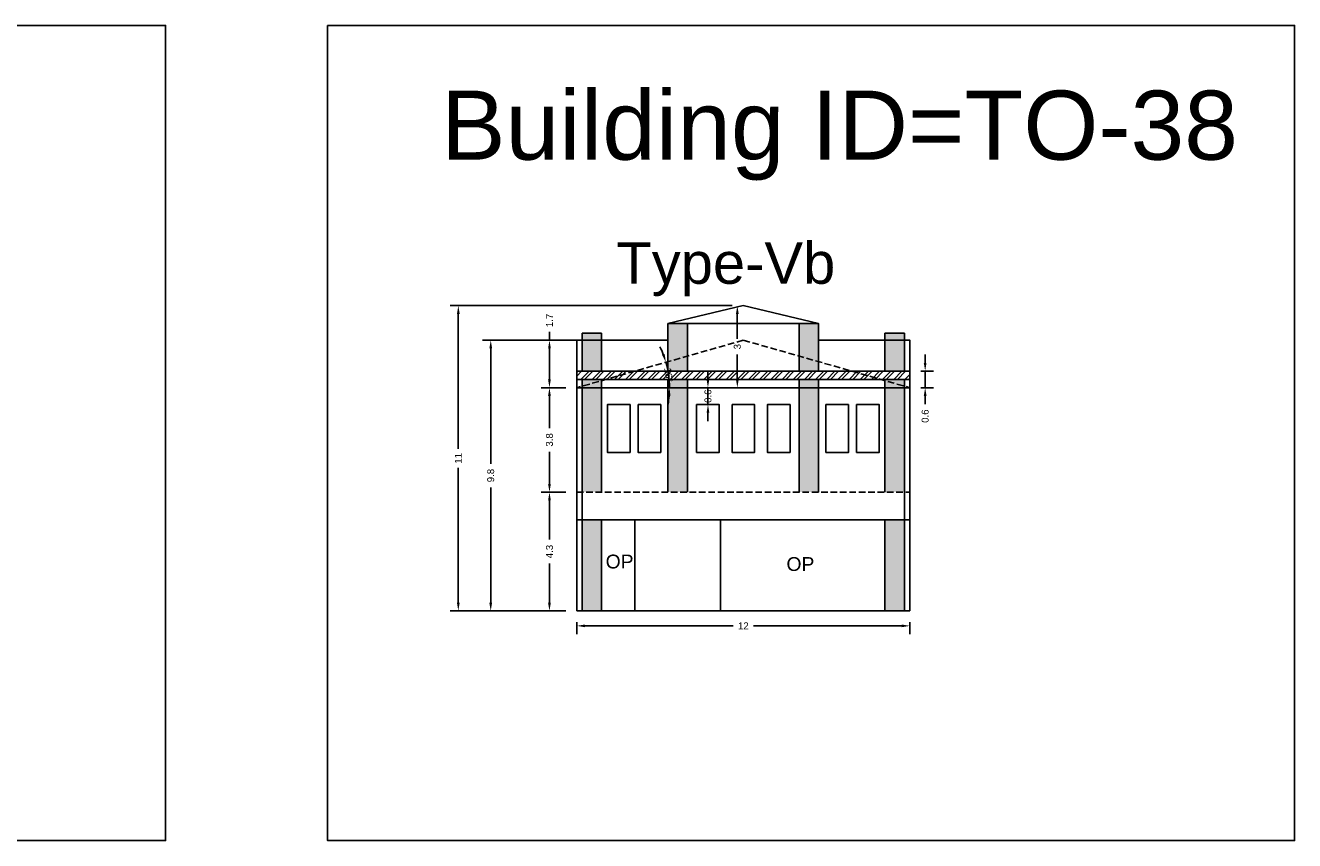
# Model space of a CAD drawing. Header units: metres. Extents: x 3416649 to 3417130, y -6713042 to -6712690.
# Tile 61 of 70: x 3416953 to 3416999, y -6712857 to -6712827. Entities that reach past the tile are written whole.
import ezdxf

# ---------------------------------------------------------------- set-up
doc = ezdxf.new("R2010")
doc.units = ezdxf.units.M
doc.linetypes.add('ACAD_ISO02W100', pattern=[15, 12, -3])
doc.layers.add('Dotted', color=7, linetype='ACAD_ISO02W100', plot=False)
doc.styles.get("Standard").update_dxf_attribs({"font": 'arial.ttf'})
doc.dimstyles.new('ISO-25', dxfattribs={"dimtxt": 0.25, "dimasz": 0.3, "dimexe": 0.3, "dimexo": 0.4, "dimgap": 0.2, "dimtad": 0, "dimdec": 1, "dimdsep": 46, "dimtxsty": 'Standard', "dimcen": 2.5, "dimadec": 0, "dimazin": 0, "dimtfac": 1, "dimtdec": 1, "dimtmove": 0, "dimatfit": 3, "dimfxl": 1, "dimarcsym": 0})

# ---------------------------------------------------------------- blocks, each defined once
blk = doc.blocks.new('*D293')
at = {"color": 0, "lineweight": -2, "transparency": 16777216}
for p, q in [((3416972.849, -6712840.549), (3416971.961, -6712840.549)), ((3416972.261, -6712840.849), (3416972.261, -6712842.012)), ((3416972.261, -6712844.029), (3416972.261, -6712842.867)), ((3416972.849, -6712844.329), (3416971.961, -6712844.329))]:
    blk.add_line(p, q, dxfattribs=at)
at = {"color": 0, "transparency": 16777216}
for points in [[(3416972.211, -6712840.849), (3416972.311, -6712840.849), (3416972.261, -6712840.549)], [(3416972.211, -6712844.029), (3416972.311, -6712844.029), (3416972.261, -6712844.329)]]:
    blk.add_solid(points, dxfattribs=at)
at = {"layer": 'Defpoints', "color": 0, "transparency": 16777216}
for p in [(3416972.261, -6712840.549), (3416973.249, -6712840.549), (3416973.249, -6712844.329)]:
    blk.add_point(p, dxfattribs=at)
at = {"color": 0, "transparency": 16777216, "insert": (3416972.261, -6712842.439), "char_height": 0.25, "attachment_point": 5, "rotation": 90}
blk.add_mtext('3.8', dxfattribs=at)
blk = doc.blocks.new('*D294')
at = {"color": 0, "lineweight": -2, "transparency": 16777216}
for p, q in [((3416972.849, -6712844.329), (3416971.961, -6712844.329)), ((3416972.261, -6712844.629), (3416972.261, -6712846.047)), ((3416972.261, -6712848.329), (3416972.261, -6712846.912)), ((3416972.849, -6712848.629), (3416971.961, -6712848.629))]:
    blk.add_line(p, q, dxfattribs=at)
at = {"color": 0, "transparency": 16777216}
for points in [[(3416972.211, -6712844.629), (3416972.311, -6712844.629), (3416972.261, -6712844.329)], [(3416972.211, -6712848.329), (3416972.311, -6712848.329), (3416972.261, -6712848.629)]]:
    blk.add_solid(points, dxfattribs=at)
at = {"layer": 'Defpoints', "color": 0, "transparency": 16777216}
for p in [(3416972.261, -6712844.329), (3416973.249, -6712844.329), (3416973.249, -6712848.629)]:
    blk.add_point(p, dxfattribs=at)
at = {"color": 0, "transparency": 16777216, "insert": (3416972.261, -6712846.479), "char_height": 0.25, "attachment_point": 5, "rotation": 90}
blk.add_mtext('4.3', dxfattribs=at)
blk = doc.blocks.new('*D295')
at = {"color": 0, "lineweight": -2, "transparency": 16777216}
for p, q in [((3416973.249, -6712849.029), (3416973.249, -6712849.469)), ((3416973.549, -6712849.169), (3416978.908, -6712849.169)), ((3416984.999, -6712849.169), (3416979.64, -6712849.169)), ((3416985.299, -6712849.029), (3416985.299, -6712849.469))]:
    blk.add_line(p, q, dxfattribs=at)
at = {"color": 0, "transparency": 16777216}
for points in [[(3416973.549, -6712849.119), (3416973.549, -6712849.219), (3416973.249, -6712849.169)], [(3416984.999, -6712849.119), (3416984.999, -6712849.219), (3416985.299, -6712849.169)]]:
    blk.add_solid(points, dxfattribs=at)
at = {"layer": 'Defpoints', "color": 0, "transparency": 16777216}
for p in [(3416973.249, -6712848.629), (3416985.299, -6712848.629), (3416985.299, -6712849.169)]:
    blk.add_point(p, dxfattribs=at)
at = {"color": 0, "transparency": 16777216, "insert": (3416979.274, -6712849.169), "char_height": 0.25, "attachment_point": 5}
blk.add_mtext('12', dxfattribs=at)
blk = doc.blocks.new('*D296')
at = {"color": 0, "lineweight": -2, "transparency": 16777216}
for start, end in [(21.0592, 26.1856), (0, 15.9328), (349.7472, 354.8736)]:
    blk.add_arc((3416973.249, -6712840.549), 3.354, start, end, dxfattribs=at)
at = {"color": 0, "transparency": 16777216}
for points in [[(3416976.427, -6712839.328), (3416976.332, -6712839.36), (3416976.475, -6712839.629)], [(3416976.54, -6712840.847), (3416976.64, -6712840.851), (3416976.603, -6712840.549)]]:
    blk.add_solid(points, dxfattribs=at)
at = {"layer": 'Defpoints', "color": 0, "transparency": 16777216}
for p in [(3416979.274, -6712838.829), (3416976.546, -6712839.931), (3416973.249, -6712840.549), (3416973.249, -6712840.549), (3416985.299, -6712840.549)]:
    blk.add_point(p, dxfattribs=at)
at = {"color": 0, "transparency": 16777216, "insert": (3416976.571, -6712840.084), "char_height": 0.25, "attachment_point": 5, "rotation": 277.9664}
blk.add_mtext('16°', dxfattribs=at)
blk = doc.blocks.new('*D297')
at = {"color": 0, "lineweight": -2, "transparency": 16777216}
for p, q in [((3416974.949, -6712838.829), (3416969.837, -6712838.829)), ((3416970.137, -6712839.129), (3416970.137, -6712843.301)), ((3416970.137, -6712848.329), (3416970.137, -6712844.157)), ((3416972.849, -6712848.629), (3416969.837, -6712848.629))]:
    blk.add_line(p, q, dxfattribs=at)
at = {"color": 0, "transparency": 16777216}
for points in [[(3416970.087, -6712839.129), (3416970.187, -6712839.129), (3416970.137, -6712838.829)], [(3416970.087, -6712848.329), (3416970.187, -6712848.329), (3416970.137, -6712848.629)]]:
    blk.add_solid(points, dxfattribs=at)
at = {"layer": 'Defpoints', "color": 0, "transparency": 16777216}
for p in [(3416970.137, -6712838.829), (3416975.349, -6712838.829), (3416973.249, -6712848.629)]:
    blk.add_point(p, dxfattribs=at)
at = {"color": 0, "transparency": 16777216, "insert": (3416970.137, -6712843.729), "char_height": 0.25, "attachment_point": 5, "rotation": 90}
blk.add_mtext('9.8', dxfattribs=at)
blk = doc.blocks.new('*D298')
at = {"color": 0, "lineweight": -2, "transparency": 16777216}
for p, q in [((3416972.261, -6712838.829), (3416972.261, -6712838.529)), ((3416972.849, -6712838.829), (3416971.961, -6712838.829)), ((3416972.261, -6712840.249), (3416972.261, -6712839.129)), ((3416972.849, -6712840.549), (3416971.961, -6712840.549))]:
    blk.add_line(p, q, dxfattribs=at)
at = {"color": 0, "transparency": 16777216}
for points in [[(3416972.211, -6712839.129), (3416972.311, -6712839.129), (3416972.261, -6712838.829)], [(3416972.211, -6712840.249), (3416972.311, -6712840.249), (3416972.261, -6712840.549)]]:
    blk.add_solid(points, dxfattribs=at)
at = {"layer": 'Defpoints', "color": 0, "transparency": 16777216}
for p in [(3416972.261, -6712838.829), (3416973.249, -6712838.829), (3416973.249, -6712840.549)]:
    blk.add_point(p, dxfattribs=at)
at = {"color": 0, "transparency": 16777216, "insert": (3416972.261, -6712838.114), "char_height": 0.25, "attachment_point": 5, "rotation": 90}
blk.add_mtext('1.7', dxfattribs=at)
blk = doc.blocks.new('*D299')
at = {"color": 0, "lineweight": -2, "transparency": 16777216}
for p, q in [((3416978.874, -6712837.579), (3416978.757, -6712837.579)), ((3416979.057, -6712837.879), (3416979.057, -6712838.782)), ((3416979.057, -6712840.249), (3416979.057, -6712839.346)), ((3416978.874, -6712840.549), (3416978.757, -6712840.549))]:
    blk.add_line(p, q, dxfattribs=at)
at = {"color": 0, "transparency": 16777216}
for points in [[(3416979.007, -6712837.879), (3416979.107, -6712837.879), (3416979.057, -6712837.579)], [(3416979.007, -6712840.249), (3416979.107, -6712840.249), (3416979.057, -6712840.549)]]:
    blk.add_solid(points, dxfattribs=at)
at = {"layer": 'Defpoints', "color": 0, "transparency": 16777216}
for p in [(3416979.274, -6712837.579), (3416979.057, -6712840.549), (3416979.274, -6712840.549)]:
    blk.add_point(p, dxfattribs=at)
at = {"color": 0, "transparency": 16777216, "insert": (3416979.057, -6712839.064), "char_height": 0.25, "attachment_point": 5, "rotation": 90}
blk.add_mtext('3', dxfattribs=at)
blk = doc.blocks.new('*D300')
at = {"color": 0, "lineweight": -2, "transparency": 16777216}
for p, q in [((3416978.874, -6712837.579), (3416968.664, -6712837.579)), ((3416968.964, -6712837.879), (3416968.964, -6712842.761)), ((3416968.964, -6712848.329), (3416968.964, -6712843.447)), ((3416972.849, -6712848.629), (3416968.664, -6712848.629))]:
    blk.add_line(p, q, dxfattribs=at)
at = {"color": 0, "transparency": 16777216}
for points in [[(3416968.914, -6712837.879), (3416969.014, -6712837.879), (3416968.964, -6712837.579)], [(3416968.914, -6712848.329), (3416969.014, -6712848.329), (3416968.964, -6712848.629)]]:
    blk.add_solid(points, dxfattribs=at)
at = {"layer": 'Defpoints', "color": 0, "transparency": 16777216}
for p in [(3416968.964, -6712837.579), (3416979.274, -6712837.579), (3416973.249, -6712848.629)]:
    blk.add_point(p, dxfattribs=at)
at = {"color": 0, "transparency": 16777216, "insert": (3416968.964, -6712843.104), "char_height": 0.25, "attachment_point": 5, "rotation": 90}
blk.add_mtext('11', dxfattribs=at)
blk = doc.blocks.new('*D301')
at = {"color": 0, "lineweight": -2, "transparency": 16777216}
for p, q in [((3416985.852, -6712839.649), (3416985.852, -6712839.349)), ((3416985.699, -6712839.949), (3416986.152, -6712839.949)), ((3416985.852, -6712839.949), (3416985.852, -6712840.549)), ((3416985.699, -6712840.549), (3416986.152, -6712840.549)), ((3416985.852, -6712840.849), (3416985.852, -6712841.149))]:
    blk.add_line(p, q, dxfattribs=at)
at = {"color": 0, "transparency": 16777216}
for points in [[(3416985.802, -6712839.649), (3416985.902, -6712839.649), (3416985.852, -6712839.949)], [(3416985.802, -6712840.849), (3416985.902, -6712840.849), (3416985.852, -6712840.549)]]:
    blk.add_solid(points, dxfattribs=at)
at = {"layer": 'Defpoints', "color": 0, "transparency": 16777216}
for p in [(3416985.299, -6712839.949), (3416985.299, -6712840.549), (3416985.852, -6712840.549)]:
    blk.add_point(p, dxfattribs=at)
at = {"color": 0, "transparency": 16777216, "insert": (3416985.852, -6712841.577), "char_height": 0.25, "attachment_point": 5, "rotation": 90}
blk.add_mtext('0.6', dxfattribs=at)
blk = doc.blocks.new('*D302')
at = {"color": 0, "lineweight": -2, "transparency": 16777216}
for p, q in [((3416977.995, -6712840.249), (3416977.995, -6712839.949)), ((3416977.995, -6712841.158), (3416977.995, -6712840.549)), ((3416978.395, -6712840.549), (3416978.295, -6712840.549)), ((3416977.995, -6712841.458), (3416977.995, -6712841.758)), ((3416978.395, -6712841.158), (3416978.295, -6712841.158))]:
    blk.add_line(p, q, dxfattribs=at)
at = {"color": 0, "transparency": 16777216}
for points in [[(3416977.945, -6712840.249), (3416978.045, -6712840.249), (3416977.995, -6712840.549)], [(3416977.945, -6712841.458), (3416978.045, -6712841.458), (3416977.995, -6712841.158)]]:
    blk.add_solid(points, dxfattribs=at)
at = {"layer": 'Defpoints', "color": 0, "transparency": 16777216}
for p in [(3416977.995, -6712840.549), (3416977.995, -6712840.549), (3416977.995, -6712841.158)]:
    blk.add_point(p, dxfattribs=at)
at = {"color": 0, "transparency": 16777216, "insert": (3416977.995, -6712840.854), "char_height": 0.25, "attachment_point": 5, "rotation": 90}
blk.add_mtext('0.6', dxfattribs=at)

msp = doc.modelspace()

# ---------------------------------------------------------------- hatches: boundary and pattern name
h = msp.add_hatch(color=256)
h.dxf.hatch_style = 1
h.paths.add_polyline_path([(3416973.449, -6712838.579), (3416974.149, -6712838.579), (3416974.149, -6712839.949), (3416973.449, -6712839.949)])
h.paths.add_polyline_path([(3416973.449, -6712840.249), (3416974.149, -6712840.249), (3416974.149, -6712840.292), (3416973.449, -6712840.492)])
h.paths.add_polyline_path([(3416973.449, -6712840.492), (3416974.149, -6712840.292), (3416974.149, -6712840.549), (3416973.449, -6712840.549)])
h.paths.add_polyline_path([(3416973.449, -6712845.329), (3416974.149, -6712845.329), (3416974.149, -6712848.629), (3416973.449, -6712848.629)])
h.paths.add_polyline_path([(3416973.449, -6712840.549), (3416974.149, -6712840.549), (3416974.149, -6712844.329), (3416973.449, -6712844.329)])
h.paths.add_polyline_path([(3416976.549, -6712840.549), (3416977.249, -6712840.549), (3416977.249, -6712844.329), (3416976.549, -6712844.329)])
h.paths.add_polyline_path([(3416976.549, -6712840.249), (3416977.249, -6712840.249), (3416977.249, -6712840.549), (3416976.549, -6712840.549)])
h.paths.add_polyline_path([(3416976.549, -6712839.607), (3416977.249, -6712839.407), (3416977.249, -6712839.949), (3416976.549, -6712839.949)])
h.paths.add_polyline_path([(3416976.549, -6712838.229), (3416977.249, -6712838.229), (3416977.249, -6712839.407), (3416976.549, -6712839.607)])
h = msp.add_hatch(color=256)
h.dxf.hatch_style = 1
h.paths.add_polyline_path([(3416985.099, -6712838.579), (3416984.399, -6712838.579), (3416984.399, -6712839.949), (3416985.099, -6712839.949)])
h.paths.add_polyline_path([(3416985.099, -6712840.249), (3416984.399, -6712840.249), (3416984.399, -6712840.292), (3416985.099, -6712840.492)])
h.paths.add_polyline_path([(3416985.099, -6712840.492), (3416984.399, -6712840.292), (3416984.399, -6712840.549), (3416985.099, -6712840.549)])
h.paths.add_polyline_path([(3416985.099, -6712845.329), (3416984.399, -6712845.329), (3416984.399, -6712848.629), (3416985.099, -6712848.629)])
h.paths.add_polyline_path([(3416985.099, -6712840.549), (3416984.399, -6712840.549), (3416984.399, -6712844.329), (3416985.099, -6712844.329)])
h.paths.add_polyline_path([(3416981.999, -6712840.549), (3416981.299, -6712840.549), (3416981.299, -6712844.329), (3416981.999, -6712844.329)])
h.paths.add_polyline_path([(3416981.999, -6712840.249), (3416981.299, -6712840.249), (3416981.299, -6712840.549), (3416981.999, -6712840.549)])
h.paths.add_polyline_path([(3416981.999, -6712839.607), (3416981.299, -6712839.407), (3416981.299, -6712839.949), (3416981.999, -6712839.949)])
h.paths.add_polyline_path([(3416981.999, -6712838.229), (3416981.299, -6712838.229), (3416981.299, -6712839.407), (3416981.999, -6712839.607)])
h = msp.add_hatch()
h.set_pattern_fill('ANSI32', color=256, scale=0.03)
h.set_pattern_definition([(45, (-116.6393, 0), (-0.202055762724, 0.202055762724), []), (45, (-116.5046, 0), (-0.202055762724, 0.202055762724), [])])
h.paths.add_polyline_path([(3416985.299, -6712839.949), (3416973.249, -6712839.949), (3416973.249, -6712840.249), (3416985.299, -6712840.249)])

# ---------------------------------------------------------------- linework, layer by layer
for points in [[(3416920.372, -6712827.435), (3416958.374, -6712827.435), (3416958.374, -6712856.942), (3416920.372, -6712856.942)], [(3416964.237, -6712827.435), (3416999.217, -6712827.435), (3416999.217, -6712856.942), (3416964.237, -6712856.942)], [(3416985.299, -6712840.549), (3416985.299, -6712838.829), (3416981.999, -6712838.829), (3416981.999, -6712838.229), (3416979.274, -6712837.579), (3416976.549, -6712838.229), (3416976.549, -6712838.829), (3416973.249, -6712838.829), (3416973.249, -6712840.549)], [(3416975.175, -6712841.158), (3416974.357, -6712841.158), (3416974.357, -6712842.889), (3416975.175, -6712842.889)], [(3416975.469, -6712841.158), (3416976.287, -6712841.158), (3416976.287, -6712842.889), (3416975.469, -6712842.889)], [(3416977.585, -6712841.158), (3416978.404, -6712841.158), (3416978.404, -6712842.889), (3416977.585, -6712842.889)], [(3416978.865, -6712841.158), (3416979.684, -6712841.158), (3416979.684, -6712842.889), (3416978.865, -6712842.889)], [(3416980.963, -6712841.158), (3416980.145, -6712841.158), (3416980.145, -6712842.889), (3416980.963, -6712842.889)], [(3416983.08, -6712841.158), (3416982.261, -6712841.158), (3416982.261, -6712842.889), (3416983.08, -6712842.889)], [(3416983.373, -6712841.158), (3416984.192, -6712841.158), (3416984.192, -6712842.889), (3416983.373, -6712842.889)], [(3416974.149, -6712845.329), (3416975.349, -6712845.329), (3416975.349, -6712848.629), (3416974.149, -6712848.629)], [(3416978.449, -6712845.329), (3416984.399, -6712845.329), (3416984.399, -6712848.629), (3416978.449, -6712848.629)]]:
    msp.add_lwpolyline(points, close=True)
for points in [[(3416976.549, -6712838.229), (3416979.274, -6712837.579)], [(3416981.999, -6712838.229), (3416979.274, -6712837.579)], [(3416976.549, -6712838.229), (3416976.549, -6712839.949)], [(3416976.549, -6712838.229), (3416981.999, -6712838.229)], [(3416977.249, -6712838.229), (3416977.249, -6712839.949)], [(3416981.299, -6712838.229), (3416981.299, -6712839.949)], [(3416981.999, -6712838.229), (3416981.999, -6712839.949)], [(3416973.449, -6712838.579), (3416973.449, -6712839.949)], [(3416973.449, -6712838.579), (3416974.149, -6712838.579)], [(3416974.149, -6712838.579), (3416974.149, -6712839.949)], [(3416984.399, -6712838.579), (3416984.399, -6712839.949)], [(3416984.399, -6712838.579), (3416985.099, -6712838.579)], [(3416985.099, -6712838.579), (3416985.099, -6712839.949)], [(3416973.249, -6712838.829), (3416973.449, -6712838.829)], [(3416973.249, -6712838.829), (3416973.249, -6712848.629)], [(3416974.149, -6712838.829), (3416976.549, -6712838.829)], [(3416981.999, -6712838.829), (3416984.399, -6712838.829)], [(3416985.099, -6712838.829), (3416985.299, -6712838.829)], [(3416985.299, -6712838.829), (3416985.299, -6712848.629)], [(3416973.249, -6712839.949), (3416985.299, -6712839.949)], [(3416973.249, -6712840.249), (3416985.299, -6712840.249)], [(3416973.449, -6712840.249), (3416973.449, -6712848.629)], [(3416974.149, -6712840.249), (3416974.149, -6712844.329)], [(3416976.549, -6712840.249), (3416976.549, -6712844.329)], [(3416977.249, -6712840.249), (3416977.249, -6712844.329)], [(3416981.299, -6712840.249), (3416981.299, -6712844.329)], [(3416981.999, -6712840.249), (3416981.999, -6712844.329)], [(3416984.399, -6712840.249), (3416984.399, -6712844.329)], [(3416985.099, -6712840.249), (3416985.099, -6712844.329)], [(3416985.099, -6712844.329), (3416985.099, -6712848.629)], [(3416973.249, -6712845.329), (3416985.299, -6712845.329)], [(3416974.149, -6712845.329), (3416974.149, -6712848.629)], [(3416975.349, -6712845.329), (3416975.349, -6712848.629)], [(3416978.449, -6712845.329), (3416978.449, -6712848.629)], [(3416984.399, -6712845.329), (3416984.399, -6712848.629)], [(3416973.249, -6712848.629), (3416985.299, -6712848.629)]]:
    msp.add_lwpolyline(points)
at = {"layer": 'Dotted', "ltscale": 0.02}
for points in [[(3416979.274, -6712838.829), (3416973.249, -6712840.549)], [(3416979.274, -6712838.829), (3416985.299, -6712840.549)], [(3416973.249, -6712840.549), (3416985.299, -6712840.549)], [(3416973.249, -6712844.329), (3416985.299, -6712844.329)]]:
    msp.add_lwpolyline(points, dxfattribs=at)

# ---------------------------------------------------------------- texts
at = {"attachment_point": 1}
for s, width, heights, insert, char_height in [('Building ID=TO-38', 67.86454, [0.517], (3416968.343, -6712829.796), 2.5), ('Type-Vb', 9.99112, [0.517], (3416974.682, -6712835.288), 1.5), ('OP', 67.86454, [0], (3416974.294, -6712846.59), 0.5), ('OP', 67.86454, [0], (3416980.835, -6712846.681), 0.5)]:
    msp.add_mtext_dynamic_manual_height_columns(s, width=width, gutter_width=12.5, heights=heights, dxfattribs=dict(at, insert=insert, char_height=char_height))

# ---------------------------------------------------------------- dimensions: what is measured, and where the dimension line sits
for base, p1, p2, picture, middle in [((3416968.964485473, -6712837.579317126), (3416973.249321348, -6712848.629317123), (3416979.274321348, -6712837.579317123), '*D300', (3416968.96448547, -6712843.104317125)), ((3416972.261, -6712838.829), (3416973.249, -6712840.549), (3416973.249, -6712838.829), '*D298', (3416972.261, -6712838.114)), ((3416979.057, -6712840.549), (3416979.274, -6712837.579), (3416979.274, -6712840.549), '*D299', (3416979.057, -6712839.064)), ((3416970.137, -6712838.829), (3416973.249, -6712848.629), (3416975.349, -6712838.829), '*D297', (3416970.137, -6712843.729)), ((3416985.852, -6712840.549), (3416985.299, -6712839.949), (3416985.299, -6712840.549), '*D301', (3416985.852, -6712841.577)), ((3416972.261, -6712840.549), (3416973.249, -6712844.329), (3416973.249, -6712840.549), '*D293', (3416972.261, -6712842.439)), ((3416972.261, -6712844.329), (3416973.249, -6712848.629), (3416973.249, -6712844.329), '*D294', (3416972.261, -6712846.479))]:
    dim = msp.add_linear_dim(base=base, p1=p1, p2=p2, angle=90, dimstyle='ISO-25')
    dim.commit()
    dim.dimension.update_dxf_attribs({"geometry": picture, "text_midpoint": middle})
dim = msp.add_angular_dim_2l(base=(3416976.546, -6712839.931), line1=((3416979.274, -6712838.829), (3416973.249, -6712840.549)), line2=((3416973.249, -6712840.549), (3416985.299, -6712840.549)), dimstyle='ISO-25')
dim.commit()
dim.dimension.update_dxf_attribs({"geometry": '*D296', "text_midpoint": (3416976.571, -6712840.084), "dimtype": 162})
dim = msp.add_linear_dim(base=(3416977.995, -6712840.549), p1=(3416977.995, -6712841.158), p2=(3416977.995, -6712840.549), angle=90, dimstyle='ISO-25')
dim.commit()
dim.dimension.update_dxf_attribs({"geometry": '*D302', "text_midpoint": (3416977.995, -6712840.854), "dimtype": 160})
dim = msp.add_linear_dim(base=(3416985.299321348, -6712849.169346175), p1=(3416973.249321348, -6712848.629317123), p2=(3416985.299321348, -6712848.629317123), dimstyle='ISO-25')
dim.commit()
dim.dimension.update_dxf_attribs({"geometry": '*D295', "text_midpoint": (3416979.274321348, -6712849.169346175)})

doc.saveas('drawing.dxf')
